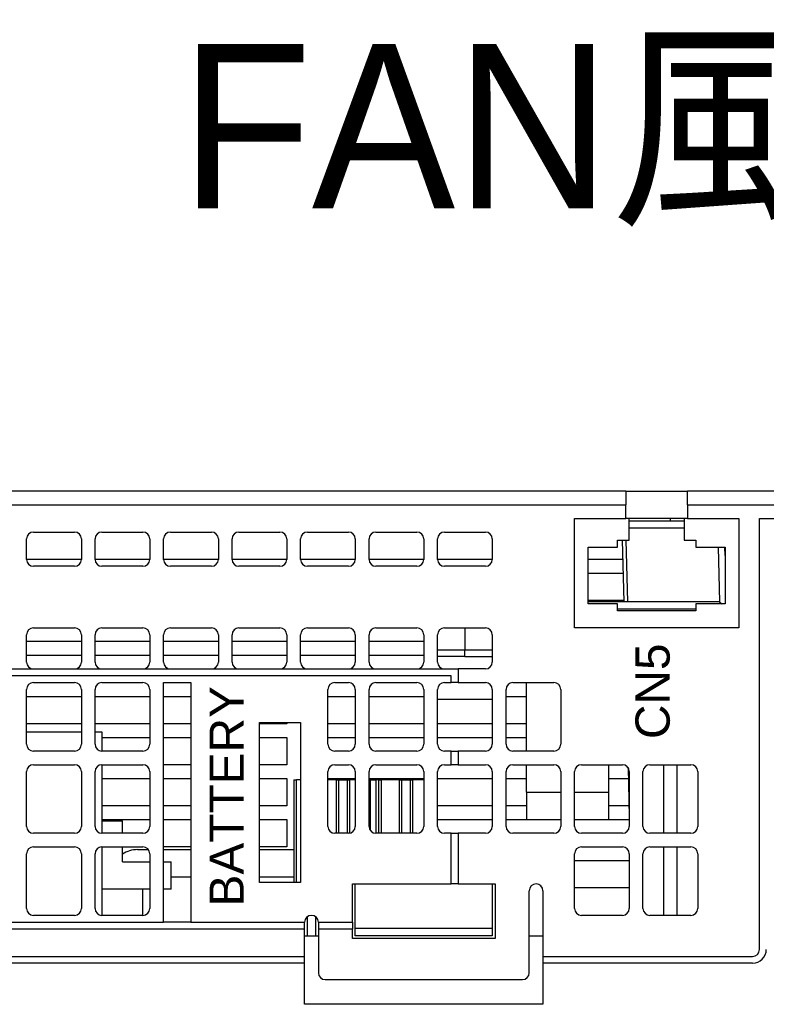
# Model space of a CAD drawing. Extents: x 14074 to 14414, y -3712 to -3387.
# Tile 16 of 18: x 14281 to 14335, y -3665 to -3593. Entities that reach past the tile are written whole.
import ezdxf

# ---------------------------------------------------------------- set-up
doc = ezdxf.new("R2010")
doc.units = 0
doc.layers.get('0').update_dxf_attribs({"linetype": 'CONTINUOUS'})
doc.styles.add('DIMEMSIONS', font='isocp.shx', dxfattribs={"bigfont": 'chineset.shx'})
doc.styles.get("Standard").update_dxf_attribs({"font": 'PMingLiU.ttf'})

msp = doc.modelspace()

# ---------------------------------------------------------------- linework, layer by layer
for p, q in [((14324.83, -3627.47), (14248.08, -3627.47)), ((14324.83, -3627.47), (14329.33, -3627.47)), ((14324.83, -3627.47), (14324.83, -3628.47)), ((14410.08, -3627.47), (14329.33, -3627.47)), ((14329.33, -3628.47), (14329.33, -3627.47)), ((14248.08, -3628.47), (14324.83, -3628.47)), ((14324.83, -3629.47), (14324.83, -3628.47)), ((14329.33, -3628.47), (14410.08, -3628.47)), ((14329.33, -3628.47), (14329.33, -3629.47)), ((14321.08, -3629.47), (14324.83, -3629.47)), ((14321.08, -3637.47), (14321.08, -3629.47)), ((14329.33, -3629.47), (14324.83, -3629.47)), ((14325.08, -3631.07), (14325.08, -3629.47)), ((14329.08, -3629.67), (14325.08, -3629.67)), ((14328.08, -3629.67), (14328.08, -3629.47)), ((14329.08, -3629.47), (14329.08, -3631.07)), ((14329.33, -3629.47), (14333.08, -3629.47)), ((14333.08, -3629.47), (14333.08, -3637.47)), ((14334.58, -3660.97), (14334.58, -3629.47)), ((14334.58, -3629.47), (14410.08, -3629.47)), ((14281.58, -3630.47), (14284.58, -3630.47)), ((14286.58, -3630.47), (14289.58, -3630.47)), ((14291.58, -3630.47), (14294.58, -3630.47)), ((14296.58, -3630.47), (14299.58, -3630.47)), ((14301.58, -3630.47), (14304.58, -3630.47)), ((14306.58, -3630.47), (14309.58, -3630.47)), ((14311.58, -3630.47), (14314.58, -3630.47)), ((14325.08, -3630.157), (14329.08, -3630.157)), ((14281.08, -3632.47), (14281.08, -3630.97)), ((14285.08, -3630.97), (14285.08, -3632.47)), ((14286.08, -3632.47), (14286.08, -3630.97)), ((14290.08, -3630.97), (14290.08, -3632.47)), ((14291.08, -3632.47), (14291.08, -3630.97)), ((14295.08, -3630.97), (14295.08, -3632.47)), ((14296.08, -3632.47), (14296.08, -3630.97)), ((14300.08, -3630.97), (14300.08, -3632.47)), ((14301.08, -3632.47), (14301.08, -3630.97)), ((14305.08, -3630.97), (14305.08, -3632.47)), ((14306.08, -3632.47), (14306.08, -3630.97)), ((14310.08, -3630.97), (14310.08, -3632.47)), ((14311.08, -3632.47), (14311.08, -3630.97)), ((14315.08, -3630.97), (14315.08, -3632.47)), ((14324.23, -3631.07), (14325.08, -3631.07)), ((14324.23, -3631.57), (14324.23, -3631.07)), ((14324.551, -3631.07), (14324.669, -3635.57)), ((14324.977, -3635.57), (14324.859, -3631.07)), ((14329.08, -3631.07), (14329.93, -3631.07)), ((14329.93, -3631.07), (14329.93, -3631.57)), ((14322.08, -3631.57), (14324.23, -3631.57)), ((14322.08, -3635.72), (14322.08, -3631.57)), ((14329.93, -3631.57), (14332.08, -3631.57)), ((14331.564, -3631.57), (14331.669, -3635.57)), ((14332.08, -3632.181), (14332.064, -3631.57)), ((14332.08, -3631.57), (14332.08, -3635.72)), ((14285.08, -3632.47), (14281.08, -3632.47)), ((14290.08, -3632.47), (14286.08, -3632.47)), ((14295.08, -3632.47), (14291.08, -3632.47)), ((14300.08, -3632.47), (14296.08, -3632.47)), ((14305.08, -3632.47), (14301.08, -3632.47)), ((14310.08, -3632.47), (14306.08, -3632.47)), ((14315.08, -3632.47), (14311.08, -3632.47)), ((14324.588, -3632.47), (14322.08, -3632.47)), ((14284.58, -3632.97), (14281.58, -3632.97)), ((14289.58, -3632.97), (14286.58, -3632.97)), ((14294.58, -3632.97), (14291.58, -3632.97)), ((14299.58, -3632.97), (14296.58, -3632.97)), ((14304.58, -3632.97), (14301.58, -3632.97)), ((14309.58, -3632.97), (14306.58, -3632.97)), ((14314.58, -3632.97), (14311.58, -3632.97)), ((14322.08, -3633.47), (14324.614, -3633.47)), ((14324.666, -3635.47), (14322.08, -3635.47)), ((14331.669, -3635.57), (14322.08, -3635.57)), ((14331.669, -3635.57), (14331.823, -3635.72)), ((14324.23, -3635.72), (14322.08, -3635.72)), ((14324.23, -3636.22), (14324.23, -3635.72)), ((14324.23, -3636.07), (14329.93, -3636.07)), ((14329.93, -3636.22), (14324.23, -3636.22)), ((14332.08, -3635.72), (14329.93, -3635.72)), ((14329.93, -3635.72), (14329.93, -3636.22)), ((14281.58, -3637.47), (14284.58, -3637.47)), ((14286.58, -3637.47), (14289.58, -3637.47)), ((14291.58, -3637.47), (14294.58, -3637.47)), ((14296.58, -3637.47), (14299.58, -3637.47)), ((14301.58, -3637.47), (14304.58, -3637.47)), ((14306.58, -3637.47), (14309.58, -3637.47)), ((14311.58, -3637.47), (14314.58, -3637.47)), ((14313.08, -3637.47), (14313.08, -3639.07)), ((14333.08, -3637.47), (14321.08, -3637.47)), ((14281.08, -3639.97), (14281.08, -3637.97)), ((14285.08, -3638.47), (14281.08, -3638.47)), ((14285.08, -3637.97), (14285.08, -3639.97)), ((14286.08, -3639.97), (14286.08, -3637.97)), ((14290.08, -3638.47), (14286.08, -3638.47)), ((14290.08, -3637.97), (14290.08, -3639.97)), ((14291.08, -3639.97), (14291.08, -3637.97)), ((14295.08, -3638.47), (14291.08, -3638.47)), ((14295.08, -3637.97), (14295.08, -3639.97)), ((14296.08, -3639.97), (14296.08, -3637.97)), ((14300.08, -3638.47), (14296.08, -3638.47)), ((14300.08, -3637.97), (14300.08, -3639.97)), ((14301.08, -3639.97), (14301.08, -3637.97)), ((14305.08, -3638.47), (14301.08, -3638.47)), ((14305.08, -3637.97), (14305.08, -3639.97)), ((14306.08, -3639.97), (14306.08, -3637.97)), ((14310.08, -3638.47), (14306.08, -3638.47)), ((14310.08, -3637.97), (14310.08, -3639.97)), ((14311.08, -3639.97), (14311.08, -3637.97)), ((14315.08, -3637.97), (14315.08, -3639.97)), ((14311.08, -3639.07), (14313.08, -3639.07)), ((14313.08, -3639.07), (14315.08, -3639.07)), ((14313.08, -3639.57), (14313.08, -3639.07)), ((14281.08, -3639.47), (14285.08, -3639.47)), ((14286.08, -3639.47), (14290.08, -3639.47)), ((14291.08, -3639.47), (14295.08, -3639.47)), ((14296.08, -3639.47), (14300.08, -3639.47)), ((14301.08, -3639.47), (14305.08, -3639.47)), ((14306.08, -3639.47), (14310.08, -3639.47)), ((14313.08, -3639.57), (14311.08, -3639.57)), ((14313.08, -3639.57), (14315.08, -3639.57)), ((14279.58, -3640.47), (14281.58, -3640.47)), ((14281.58, -3640.47), (14284.58, -3640.47)), ((14284.58, -3640.47), (14286.58, -3640.47)), ((14286.58, -3640.47), (14289.58, -3640.47)), ((14289.58, -3640.47), (14291.58, -3640.47)), ((14291.58, -3640.47), (14294.58, -3640.47)), ((14294.58, -3640.47), (14296.58, -3640.47)), ((14296.58, -3640.47), (14299.58, -3640.47)), ((14299.58, -3640.47), (14301.58, -3640.47)), ((14301.58, -3640.47), (14304.58, -3640.47)), ((14304.58, -3640.47), (14306.58, -3640.47)), ((14306.58, -3640.47), (14309.58, -3640.47)), ((14309.58, -3640.47), (14311.58, -3640.47)), ((14311.58, -3640.47), (14312.58, -3640.47)), ((14314.58, -3640.47), (14312.58, -3640.47)), ((14312.58, -3640.47), (14312.58, -3641.47)), ((14312.08, -3640.97), (14254.48, -3640.97)), ((14312.08, -3641.47), (14312.08, -3640.97)), ((14281.08, -3645.97), (14281.08, -3641.97)), ((14281.58, -3641.47), (14284.58, -3641.47)), ((14285.08, -3641.97), (14285.08, -3645.97)), ((14286.08, -3645.97), (14286.08, -3641.97)), ((14286.58, -3641.47), (14289.58, -3641.47)), ((14290.08, -3641.97), (14290.08, -3645.97)), ((14291.08, -3658.97), (14291.08, -3641.47)), ((14291.08, -3641.47), (14293.08, -3641.47)), ((14293.08, -3641.47), (14293.08, -3658.97)), ((14303.08, -3645.97), (14303.08, -3641.97)), ((14303.58, -3641.47), (14304.58, -3641.47)), ((14305.08, -3641.97), (14305.08, -3645.97)), ((14306.08, -3645.97), (14306.08, -3641.97)), ((14306.58, -3641.47), (14309.58, -3641.47)), ((14310.08, -3641.97), (14310.08, -3645.97)), ((14311.08, -3645.97), (14311.08, -3641.97)), ((14311.58, -3641.47), (14312.08, -3641.47)), ((14312.58, -3641.47), (14312.08, -3641.47)), ((14312.58, -3641.47), (14314.58, -3641.47)), ((14315.08, -3641.97), (14315.08, -3645.97)), ((14316.08, -3645.97), (14316.08, -3641.97)), ((14316.58, -3641.47), (14319.58, -3641.47)), ((14317.58, -3646.47), (14317.58, -3641.47)), ((14320.08, -3641.97), (14320.08, -3645.97)), ((14281.08, -3642.47), (14285.08, -3642.47)), ((14286.08, -3642.47), (14290.08, -3642.47)), ((14291.08, -3642.47), (14293.08, -3642.47)), ((14303.08, -3642.47), (14305.08, -3642.47)), ((14306.08, -3642.47), (14310.08, -3642.47)), ((14311.08, -3642.67), (14315.08, -3642.67)), ((14316.08, -3642.47), (14317.58, -3642.47)), ((14285.08, -3644.47), (14281.08, -3644.47)), ((14290.08, -3644.47), (14286.08, -3644.47)), ((14293.08, -3644.47), (14291.08, -3644.47)), ((14298.08, -3656.07), (14298.08, -3644.37)), ((14298.08, -3644.37), (14301.08, -3644.37)), ((14300.08, -3644.47), (14298.08, -3644.47)), ((14300.08, -3644.37), (14300.08, -3644.47)), ((14301.08, -3644.37), (14301.08, -3656.07)), ((14305.08, -3644.47), (14303.08, -3644.47)), ((14310.08, -3644.47), (14306.08, -3644.47)), ((14315.08, -3644.47), (14311.08, -3644.47)), ((14317.58, -3644.47), (14316.08, -3644.47)), ((14281.08, -3645.07), (14285.08, -3645.07)), ((14286.08, -3645.07), (14286.58, -3645.07)), ((14286.58, -3645.07), (14286.58, -3646.47)), ((14286.58, -3645.47), (14290.08, -3645.47)), ((14291.08, -3645.47), (14293.08, -3645.47)), ((14298.08, -3645.47), (14300.08, -3645.47)), ((14300.08, -3645.47), (14300.08, -3647.47)), ((14303.08, -3645.47), (14305.08, -3645.47)), ((14306.08, -3645.47), (14310.08, -3645.47)), ((14311.08, -3645.47), (14315.08, -3645.47)), ((14316.08, -3645.47), (14317.58, -3645.47)), ((14284.58, -3646.47), (14281.58, -3646.47)), ((14289.58, -3646.47), (14286.58, -3646.47)), ((14304.58, -3646.47), (14303.58, -3646.47)), ((14309.58, -3646.47), (14306.58, -3646.47)), ((14312.08, -3646.47), (14311.58, -3646.47)), ((14312.08, -3646.47), (14312.58, -3646.47)), ((14312.08, -3647.47), (14312.08, -3646.47)), ((14314.58, -3646.47), (14312.58, -3646.47)), ((14312.58, -3646.47), (14312.58, -3647.47)), ((14319.58, -3646.47), (14316.58, -3646.47)), ((14281.58, -3647.47), (14284.58, -3647.47)), ((14286.58, -3647.47), (14286.58, -3652.47)), ((14286.58, -3647.47), (14289.58, -3647.47)), ((14293.08, -3647.47), (14291.08, -3647.47)), ((14300.08, -3647.47), (14298.08, -3647.47)), ((14303.58, -3647.47), (14304.58, -3647.47)), ((14306.58, -3647.47), (14309.58, -3647.47)), ((14311.58, -3647.47), (14312.08, -3647.47)), ((14312.58, -3647.47), (14312.08, -3647.47)), ((14312.58, -3647.47), (14314.58, -3647.47)), ((14316.58, -3647.47), (14319.58, -3647.47)), ((14317.58, -3649.47), (14317.58, -3647.47)), ((14321.58, -3647.47), (14324.58, -3647.47)), ((14323.58, -3649.47), (14323.58, -3647.47)), ((14324.986, -3647.678), (14325.08, -3651.282)), ((14326.58, -3647.47), (14329.58, -3647.47)), ((14327.58, -3647.47), (14327.58, -3652.47)), ((14328.58, -3652.47), (14328.58, -3647.47)), ((14281.08, -3651.97), (14281.08, -3647.97)), ((14285.08, -3647.97), (14285.08, -3651.97)), ((14286.08, -3651.97), (14286.08, -3647.97)), ((14286.58, -3648.47), (14290.08, -3648.47)), ((14290.08, -3647.97), (14290.08, -3651.97)), ((14291.08, -3648.47), (14293.08, -3648.47)), ((14298.08, -3648.47), (14300.08, -3648.47)), ((14300.08, -3648.47), (14300.08, -3650.47)), ((14300.58, -3648.57), (14300.78, -3648.57)), ((14300.58, -3648.57), (14300.58, -3656.07)), ((14300.78, -3656.07), (14300.78, -3648.57)), ((14301.08, -3648.57), (14300.78, -3648.57)), ((14303.08, -3651.97), (14303.08, -3647.97)), ((14303.08, -3648.47), (14305.08, -3648.47)), ((14303.68, -3648.57), (14303.08, -3648.57)), ((14303.68, -3648.57), (14303.88, -3648.57)), ((14303.68, -3648.57), (14303.68, -3652.47)), ((14303.88, -3652.47), (14303.88, -3648.57)), ((14303.88, -3648.57), (14304.48, -3648.57)), ((14304.48, -3648.57), (14304.68, -3648.57)), ((14304.48, -3648.57), (14304.48, -3652.47)), ((14304.68, -3652.46), (14304.68, -3648.57)), ((14305.08, -3648.57), (14304.68, -3648.57)), ((14305.08, -3647.97), (14305.08, -3651.97)), ((14306.08, -3651.97), (14306.08, -3647.97)), ((14306.08, -3648.47), (14310.08, -3648.47)), ((14306.08, -3648.57), (14306.18, -3648.57)), ((14306.18, -3652.27), (14306.18, -3648.57)), ((14306.18, -3648.57), (14306.58, -3648.57)), ((14306.78, -3648.57), (14306.58, -3648.57)), ((14306.58, -3648.57), (14306.58, -3652.47)), ((14306.78, -3648.57), (14306.98, -3648.57)), ((14306.78, -3648.57), (14306.78, -3652.47)), ((14306.98, -3652.47), (14306.98, -3648.57)), ((14308.28, -3648.57), (14306.98, -3648.57)), ((14308.28, -3648.57), (14308.48, -3648.57)), ((14308.28, -3648.57), (14308.28, -3652.47)), ((14308.48, -3652.47), (14308.48, -3648.57)), ((14308.48, -3648.57), (14309.08, -3648.57)), ((14309.08, -3648.57), (14309.28, -3648.57)), ((14309.08, -3648.57), (14309.08, -3652.47)), ((14309.28, -3652.47), (14309.28, -3648.57)), ((14310.08, -3648.57), (14309.28, -3648.57)), ((14310.08, -3647.97), (14310.08, -3651.97)), ((14311.08, -3651.97), (14311.08, -3647.97)), ((14311.08, -3648.47), (14315.08, -3648.47)), ((14315.08, -3647.97), (14315.08, -3651.97)), ((14316.08, -3651.97), (14316.08, -3647.97)), ((14316.08, -3648.47), (14317.58, -3648.47)), ((14320.08, -3647.97), (14320.08, -3651.97)), ((14321.08, -3651.97), (14321.08, -3647.97)), ((14323.58, -3648.47), (14325.007, -3648.47)), ((14325.08, -3647.97), (14325.08, -3651.97)), ((14326.08, -3651.97), (14326.08, -3647.97)), ((14330.08, -3647.97), (14330.08, -3651.97)), ((14317.58, -3649.47), (14317.58, -3651.47)), ((14317.58, -3649.47), (14320.08, -3649.47)), ((14321.08, -3649.47), (14323.58, -3649.47)), ((14323.58, -3651.47), (14323.58, -3649.47)), ((14290.08, -3650.47), (14286.58, -3650.47)), ((14293.08, -3650.47), (14291.08, -3650.47)), ((14300.08, -3650.47), (14298.08, -3650.47)), ((14315.08, -3650.47), (14311.08, -3650.47)), ((14317.58, -3650.47), (14316.08, -3650.47)), ((14325.059, -3650.47), (14323.58, -3650.47)), ((14286.58, -3651.47), (14290.08, -3651.47)), ((14291.08, -3651.47), (14293.08, -3651.47)), ((14298.08, -3651.47), (14300.08, -3651.47)), ((14300.08, -3651.47), (14300.08, -3653.47)), ((14311.08, -3651.47), (14315.08, -3651.47)), ((14316.08, -3651.47), (14317.58, -3651.47)), ((14317.58, -3651.47), (14320.08, -3651.47)), ((14321.08, -3651.47), (14323.58, -3651.47)), ((14323.58, -3651.47), (14325.08, -3651.47)), ((14286.58, -3651.57), (14288.08, -3651.57)), ((14288.08, -3652.47), (14288.08, -3651.57)), ((14284.58, -3652.47), (14281.58, -3652.47)), ((14289.58, -3652.47), (14286.58, -3652.47)), ((14304.58, -3652.47), (14303.58, -3652.47)), ((14309.58, -3652.47), (14306.58, -3652.47)), ((14312.08, -3652.47), (14311.58, -3652.47)), ((14312.08, -3652.47), (14312.58, -3652.47)), ((14312.08, -3656.17), (14312.08, -3652.47)), ((14314.58, -3652.47), (14312.58, -3652.47)), ((14312.58, -3652.47), (14312.58, -3656.17)), ((14319.58, -3652.47), (14316.58, -3652.47)), ((14324.58, -3652.47), (14321.58, -3652.47)), ((14329.58, -3652.47), (14326.58, -3652.47)), ((14281.58, -3653.47), (14284.58, -3653.47)), ((14286.58, -3653.47), (14286.58, -3658.47)), ((14286.58, -3653.47), (14289.58, -3653.47)), ((14288.08, -3654.57), (14288.08, -3653.47)), ((14289.18, -3653.67), (14289.98, -3653.67)), ((14293.08, -3653.47), (14291.08, -3653.47)), ((14291.08, -3653.67), (14293.08, -3653.67)), ((14300.08, -3653.47), (14298.08, -3653.47)), ((14298.08, -3653.67), (14300.58, -3653.67)), ((14321.58, -3653.47), (14324.58, -3653.47)), ((14326.58, -3653.47), (14329.58, -3653.47)), ((14327.58, -3653.47), (14327.58, -3658.47)), ((14328.58, -3658.47), (14328.58, -3653.47)), ((14281.08, -3657.97), (14281.08, -3653.97)), ((14285.08, -3653.97), (14285.08, -3657.97)), ((14286.08, -3657.97), (14286.08, -3653.97)), ((14290.08, -3653.97), (14290.08, -3657.97)), ((14321.08, -3657.97), (14321.08, -3653.97)), ((14325.08, -3653.97), (14325.08, -3657.97)), ((14326.08, -3657.97), (14326.08, -3653.97)), ((14330.08, -3653.97), (14330.08, -3657.97)), ((14288.08, -3654.57), (14290.08, -3654.57)), ((14291.08, -3654.57), (14291.631, -3654.57)), ((14291.631, -3656.57), (14291.631, -3654.57)), ((14321.08, -3654.47), (14325.08, -3654.47)), ((14293.08, -3655.67), (14291.631, -3655.67)), ((14300.58, -3655.67), (14298.08, -3655.67)), ((14301.08, -3656.07), (14298.08, -3656.07)), ((14304.88, -3658.97), (14304.88, -3656.17)), ((14304.88, -3656.17), (14312.08, -3656.17)), ((14305.08, -3659.435), (14305.08, -3656.17)), ((14312.58, -3656.17), (14312.08, -3656.17)), ((14312.58, -3656.17), (14315.28, -3656.17)), ((14315.08, -3656.17), (14315.08, -3659.435)), ((14315.28, -3656.17), (14315.28, -3660.17)), ((14325.08, -3656.47), (14321.08, -3656.47)), ((14290.08, -3656.57), (14286.58, -3656.57)), ((14289.58, -3658.47), (14289.58, -3656.57)), ((14291.631, -3656.57), (14291.08, -3656.57)), ((14317.78, -3662.67), (14317.78, -3656.67)), ((14318.78, -3656.67), (14318.78, -3661.47)), ((14284.58, -3658.47), (14281.58, -3658.47)), ((14289.58, -3658.47), (14286.58, -3658.47)), ((14301.58, -3659.97), (14301.58, -3658.57)), ((14302.18, -3658.57), (14302.18, -3659.97)), ((14324.58, -3658.47), (14321.58, -3658.47)), ((14329.58, -3658.47), (14326.58, -3658.47)), ((14271.48, -3658.97), (14291.08, -3658.97)), ((14293.08, -3658.97), (14291.08, -3658.97)), ((14293.08, -3658.97), (14301.38, -3658.97)), ((14301.38, -3659.47), (14301.38, -3658.97)), ((14302.38, -3658.97), (14302.38, -3659.47)), ((14302.38, -3658.97), (14304.88, -3658.97)), ((14304.88, -3658.97), (14304.88, -3659.47)), ((14315.08, -3659.435), (14305.08, -3659.435)), ((14305.08, -3659.97), (14305.08, -3659.435)), ((14315.08, -3659.435), (14315.08, -3659.97)), ((14301.38, -3659.47), (14255.98, -3659.47)), ((14301.38, -3661.47), (14301.38, -3659.47)), ((14301.38, -3659.97), (14302.38, -3659.97)), ((14302.38, -3659.47), (14302.38, -3662.67)), ((14304.88, -3659.47), (14302.38, -3659.47)), ((14304.88, -3660.17), (14304.88, -3659.47)), ((14315.08, -3659.97), (14305.08, -3659.97)), ((14317.78, -3659.97), (14318.78, -3659.97)), ((14315.28, -3660.17), (14304.88, -3660.17)), ((14248.08, -3661.47), (14301.38, -3661.47)), ((14301.38, -3661.97), (14301.38, -3661.47)), ((14318.78, -3661.47), (14318.78, -3661.97)), ((14318.78, -3661.47), (14334.08, -3661.47)), ((14301.38, -3661.97), (14248.08, -3661.97)), ((14301.38, -3664.97), (14301.38, -3661.97)), ((14334.08, -3661.97), (14318.78, -3661.97)), ((14318.78, -3661.97), (14318.78, -3664.97)), ((14302.88, -3663.17), (14317.28, -3663.17)), ((14318.78, -3664.97), (14301.38, -3664.97))]:
    msp.add_line(p, q)
for centre, radius, start, end in [((14281.58, -3630.97), 0.5, 90, 180), ((14284.58, -3630.97), 0.5, 0, 90), ((14286.58, -3630.97), 0.5, 90, 180), ((14289.58, -3630.97), 0.5, 0, 90), ((14291.58, -3630.97), 0.5, 90, 180), ((14294.58, -3630.97), 0.5, 0, 90), ((14296.58, -3630.97), 0.5, 90, 180), ((14299.58, -3630.97), 0.5, 0, 90), ((14301.58, -3630.97), 0.5, 90, 180), ((14304.58, -3630.97), 0.5, 0, 90), ((14306.58, -3630.97), 0.5, 90, 180), ((14309.58, -3630.97), 0.5, 0, 90), ((14311.58, -3630.97), 0.5, 90, 180), ((14314.58, -3630.97), 0.5, 0, 90), ((14281.58, -3632.47), 0.5, 180, 270), ((14284.58, -3632.47), 0.5, 270, 0), ((14286.58, -3632.47), 0.5, 180, 270), ((14289.58, -3632.47), 0.5, 270, 0), ((14291.58, -3632.47), 0.5, 180, 270), ((14294.58, -3632.47), 0.5, 270, 0), ((14296.58, -3632.47), 0.5, 180, 270), ((14299.58, -3632.47), 0.5, 270, 0), ((14301.58, -3632.47), 0.5, 180, 270), ((14304.58, -3632.47), 0.5, 270, 0), ((14306.58, -3632.47), 0.5, 180, 270), ((14309.58, -3632.47), 0.5, 270, 0), ((14311.58, -3632.47), 0.5, 180, 270), ((14314.58, -3632.47), 0.5, 270, 0), ((14281.58, -3637.97), 0.5, 90, 180), ((14284.58, -3637.97), 0.5, 0, 90), ((14286.58, -3637.97), 0.5, 90, 180), ((14289.58, -3637.97), 0.5, 0, 90), ((14291.58, -3637.97), 0.5, 90, 180), ((14294.58, -3637.97), 0.5, 0, 90), ((14296.58, -3637.97), 0.5, 90, 180), ((14299.58, -3637.97), 0.5, 0, 90), ((14301.58, -3637.97), 0.5, 90, 180), ((14304.58, -3637.97), 0.5, 0, 90), ((14306.58, -3637.97), 0.5, 90, 180), ((14309.58, -3637.97), 0.5, 0, 90), ((14311.58, -3637.97), 0.5, 90, 180), ((14314.58, -3637.97), 0.5, 0, 90), ((14281.58, -3639.97), 0.5, 180, 270), ((14284.58, -3639.97), 0.5, 270, 0), ((14286.58, -3639.97), 0.5, 180, 270), ((14289.58, -3639.97), 0.5, 270, 0), ((14291.58, -3639.97), 0.5, 180, 270), ((14294.58, -3639.97), 0.5, 270, 0), ((14296.58, -3639.97), 0.5, 180, 270), ((14299.58, -3639.97), 0.5, 270, 0), ((14301.58, -3639.97), 0.5, 180, 270), ((14304.58, -3639.97), 0.5, 270, 0), ((14306.58, -3639.97), 0.5, 180, 270), ((14309.58, -3639.97), 0.5, 270, 0), ((14311.58, -3639.97), 0.5, 180, 270), ((14314.58, -3639.97), 0.5, 270, 0), ((14281.58, -3641.97), 0.5, 90, 180), ((14284.58, -3641.97), 0.5, 0, 90), ((14286.58, -3641.97), 0.5, 90, 180), ((14289.58, -3641.97), 0.5, 0, 90), ((14303.58, -3641.97), 0.5, 90, 180), ((14304.58, -3641.97), 0.5, 0, 90), ((14306.58, -3641.97), 0.5, 90, 180), ((14309.58, -3641.97), 0.5, 0, 90), ((14311.58, -3641.97), 0.5, 90, 180), ((14314.58, -3641.97), 0.5, 0, 90), ((14316.58, -3641.97), 0.5, 90, 180), ((14319.58, -3641.97), 0.5, 0, 90), ((14281.58, -3645.97), 0.5, 180, 270), ((14284.58, -3645.97), 0.5, 270, 0), ((14286.58, -3645.97), 0.5, 180, 270), ((14289.58, -3645.97), 0.5, 270, 0), ((14303.58, -3645.97), 0.5, 180, 270), ((14304.58, -3645.97), 0.5, 270, 0), ((14306.58, -3645.97), 0.5, 180, 270), ((14309.58, -3645.97), 0.5, 270, 0), ((14311.58, -3645.97), 0.5, 180, 270), ((14314.58, -3645.97), 0.5, 270, 0), ((14316.58, -3645.97), 0.5, 180, 270), ((14319.58, -3645.97), 0.5, 270, 0), ((14281.58, -3647.97), 0.5, 90, 180), ((14284.58, -3647.97), 0.5, 0, 90), ((14286.58, -3647.97), 0.5, 90, 180), ((14289.58, -3647.97), 0.5, 0, 90), ((14303.58, -3647.97), 0.5, 90, 180), ((14304.58, -3647.97), 0.5, 0, 90), ((14306.58, -3647.97), 0.5, 90, 180), ((14309.58, -3647.97), 0.5, 0, 90), ((14311.58, -3647.97), 0.5, 90, 180), ((14314.58, -3647.97), 0.5, 0, 90), ((14316.58, -3647.97), 0.5, 90, 180), ((14319.58, -3647.97), 0.5, 0, 90), ((14321.58, -3647.97), 0.5, 90, 180), ((14324.58, -3647.97), 0.5, 0, 90), ((14326.58, -3647.97), 0.5, 90, 180), ((14329.58, -3647.97), 0.5, 0, 90), ((14281.58, -3651.97), 0.5, 180, 270), ((14284.58, -3651.97), 0.5, 270, 0), ((14286.58, -3651.97), 0.5, 180, 270), ((14289.58, -3651.97), 0.5, 270, 0), ((14303.58, -3651.97), 0.5, 180, 270), ((14304.58, -3651.97), 0.5, 270, 0), ((14306.58, -3651.97), 0.5, 180, 270), ((14309.58, -3651.97), 0.5, 270, 0), ((14311.58, -3651.97), 0.5, 180, 270), ((14314.58, -3651.97), 0.5, 270, 0), ((14316.58, -3651.97), 0.5, 180, 270), ((14319.58, -3651.97), 0.5, 270, 0), ((14321.58, -3651.97), 0.5, 180, 270), ((14324.58, -3651.97), 0.5, 270, 0), ((14326.58, -3651.97), 0.5, 180, 270), ((14329.58, -3651.97), 0.5, 270, 0), ((14281.58, -3653.97), 0.5, 90, 180), ((14284.58, -3653.97), 0.5, 0, 90), ((14286.58, -3653.97), 0.5, 90, 180), ((14289.18, -3655.67), 2, 90, 123.36701), ((14289.58, -3653.97), 0.5, 0, 90), ((14321.58, -3653.97), 0.5, 90, 180), ((14324.58, -3653.97), 0.5, 0, 90), ((14326.58, -3653.97), 0.5, 90, 180), ((14329.58, -3653.97), 0.5, 0, 90), ((14318.28, -3656.67), 0.5, 0, 180), ((14281.58, -3657.97), 0.5, 180, 270), ((14284.58, -3657.97), 0.5, 270, 0), ((14286.58, -3657.97), 0.5, 180, 270), ((14289.58, -3657.97), 0.5, 270, 0), ((14321.58, -3657.97), 0.5, 180, 270), ((14324.58, -3657.97), 0.5, 270, 0), ((14326.58, -3657.97), 0.5, 180, 270), ((14329.58, -3657.97), 0.5, 270, 0), ((14301.88, -3658.97), 0.5, 0, 180), ((14334.08, -3660.97), 1, 270, 0), ((14334.08, -3660.97), 0.5, 270, 0), ((14302.88, -3662.67), 0.5, 180, 270), ((14317.28, -3662.67), 0.5, 270, 0)]:
    msp.add_arc(centre, radius, start, end)

# ---------------------------------------------------------------- texts
at = {"insert": (14356.445, -3594.818), "char_height": 12, "attachment_point": 3}
msp.add_mtext('FAN風向', dxfattribs=at)
at = {"char_height": 2.5, "attachment_point": 1, "rotation": 90, "style": 'DIMEMSIONS'}
for s, insert in [('{\\fArial|b0|i0|c0|p34;CN5}', (14325.529, -3645.593)), ('{\\fArial|b0|i0|c0|p34;BATTERY}', (14294.437, -3657.823))]:
    msp.add_mtext_dynamic_manual_height_columns(s, width=2.98597, gutter_width=199.491, heights=[0], dxfattribs=dict(at, insert=insert))

doc.saveas('drawing.dxf')
